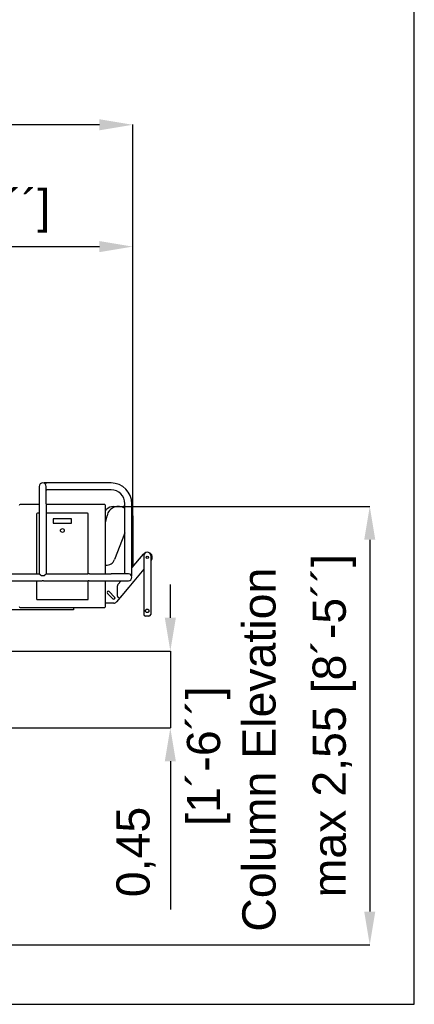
# Model space of a CAD drawing. Header units: inches. Extents: x 15 to 16771, y 14 to 21555.
# Tile 19 of 20: x 14485 to 16771, y 10005 to 15704. Entities that reach past the tile are written whole.
import ezdxf

# ---------------------------------------------------------------- set-up
doc = ezdxf.new("R2010")
doc.units = ezdxf.units.IN
doc.header["$MEASUREMENT"] = 0
doc.layers.add('AM_5', color=3, linetype='Continuous', lineweight=25)
doc.styles.add('Aktuální-ISO', font='arial.ttf')
doc.styles.get("Standard").update_dxf_attribs({"font": 'arial.ttf'})
doc.dimstyles.new('AM_ISO$0', dxfattribs={"dimtxt": 3.5, "dimasz": 3.5, "dimexe": 1, "dimexo": 1, "dimgap": 1.5, "dimtad": 1, "dimdsep": 46, "dimtxsty": 'Standard', "dimcen": 0, "dimclrd": 256, "dimclre": 256, "dimclrt": 2, "dimadec": 0, "dimazin": 2, "dimtp": 0.1, "dimtm": 0.1, "dimtfac": 0.71, "dimtdec": 3, "dimtmove": 0, "dimatfit": 3, "dimfxl": 1, "dimlwd": -1, "dimlwe": -1, "dimarcsym": 1})

# ---------------------------------------------------------------- blocks, each defined once
blk = doc.blocks.new('*D39')
at = {"layer": 'AM_5', "linetype": 'ByBlock', "transparency": 16777216}
for p, q in [((12780.1, 12575.7), (12780.1, 14391.9)), ((12972.6, 14390.9), (14947.6, 14390.9)), ((15140.1, 12832.7), (15140.1, 14391.9))]:
    blk.add_line(p, q, dxfattribs=at)
at = {"layer": 'AM_5', "transparency": 16777216}
for points in [[(12972.6, 14423), (12972.6, 14358.8), (12780.1, 14390.9)], [(14947.6, 14423), (14947.6, 14358.8), (15140.1, 14390.9)]]:
    blk.add_solid(points, dxfattribs=at)
at = {"layer": 'Defpoints', "color": 0, "transparency": 16777216}
for p in [(15140.1, 14390.9), (15140.1, 12831.7), (12780.1, 12574.7)]:
    blk.add_point(p, dxfattribs=at)
at = {"layer": 'AM_5', "color": 2, "transparency": 16777216, "insert": (13960.1, 14596.8), "char_height": 192.5, "attachment_point": 5, "style": 'Aktuální-ISO'}
blk.add_mtext('2,36 [7´-9´´]', dxfattribs=at)
blk = doc.blocks.new('*D24')
at = {"layer": 'AM_5', "linetype": 'ByBlock', "transparency": 16777216}
for p, q in [((3215.8, 11993.3), (3215.8, 15097)), ((14947.6, 15096), (3408.3, 15096)), ((15140.1, 12832.7), (15140.1, 15097))]:
    blk.add_line(p, q, dxfattribs=at)
at = {"layer": 'AM_5', "transparency": 16777216}
for points in [[(3408.3, 15128.1), (3408.3, 15063.9), (3215.8, 15096)], [(14947.6, 15128.1), (14947.6, 15063.9), (15140.1, 15096)]]:
    blk.add_solid(points, dxfattribs=at)
at = {"layer": 'Defpoints', "color": 0, "transparency": 16777216}
for p in [(3215.8, 15096), (15140.1, 12831.7), (3215.8, 11992.3)]:
    blk.add_point(p, dxfattribs=at)
at = {"layer": 'AM_5', "color": 2, "transparency": 16777216, "insert": (9177.9, 15301.9), "char_height": 192.5, "width": 2334.353, "attachment_point": 5, "style": 'Aktuální-ISO'}
blk.add_mtext('11,92 [39´-1´´]', dxfattribs=at)
blk = doc.blocks.new('*D37')
at = {"layer": 'AM_5', "linetype": 'ByBlock', "transparency": 16777216}
for p, q in [((15091.1, 12886.5), (16513.9, 12886.5)), ((16512.9, 12694), (16512.9, 10541.2)), ((13382.4, 10348.7), (16513.9, 10348.7))]:
    blk.add_line(p, q, dxfattribs=at)
at = {"layer": 'AM_5', "transparency": 16777216}
for points in [[(16480.8, 12694), (16545, 12694), (16512.9, 12886.5)], [(16480.8, 10541.2), (16545, 10541.2), (16512.9, 10348.7)]]:
    blk.add_solid(points, dxfattribs=at)
at = {"layer": 'Defpoints', "color": 0, "transparency": 16777216}
for p in [(15090.1, 12886.5), (13381.4, 10348.7), (16512.9, 10348.7)]:
    blk.add_point(p, dxfattribs=at)
at = {"layer": 'AM_5', "color": 2, "transparency": 16777216, "insert": (16307.1, 11617.6), "char_height": 192.5, "attachment_point": 5, "rotation": 90, "style": 'Aktuální-ISO'}
blk.add_mtext('max 2,55 [8´-5´´]', dxfattribs=at)
blk = doc.blocks.new('*D31')
at = {"layer": 'AM_5', "linetype": 'ByBlock', "transparency": 16777216}
for p, q in [((15358, 12242.2), (15358, 12434.7)), ((12877.3, 12049.7), (15359, 12049.7)), ((15358, 12049.7), (15358, 11604.7)), ((12877.3, 11604.7), (15359, 11604.7)), ((15358, 11412.2), (15358, 10553.2))]:
    blk.add_line(p, q, dxfattribs=at)
at = {"layer": 'AM_5', "transparency": 16777216}
for points in [[(15325.9, 12242.2), (15390, 12242.2), (15358, 12049.7)], [(15325.9, 11412.2), (15390, 11412.2), (15358, 11604.7)]]:
    blk.add_solid(points, dxfattribs=at)
at = {"layer": 'Defpoints', "color": 0, "transparency": 16777216}
for p in [(12876.3, 12049.7), (12876.3, 11604.7), (15358, 11604.7)]:
    blk.add_point(p, dxfattribs=at)
at = {"layer": 'AM_5', "color": 2, "transparency": 16777216, "insert": (15159.8, 10886.5), "char_height": 192.5, "attachment_point": 5, "rotation": 90, "style": 'Aktuální-ISO'}
blk.add_mtext('0,45', dxfattribs=at)

msp = doc.modelspace()

# ---------------------------------------------------------------- linework, layer by layer
at = {"color": 253}
for p, q in [((14599.075, 13002.704), (14599.075, 12902.704)), ((15015.075, 13022.704), (14628.075, 13022.704)), ((14628.075, 13021.123), (14628.075, 13022.704)), ((14628.075, 13022.704), (14643.075, 13022.704)), ((14639.075, 12902.704), (14639.075, 13002.704)), ((15015.075, 12982.704), (14639.075, 12982.704)), ((14639.075, 12982.704), (14643.075, 12982.704)), ((14599.075, 12897.496), (14487.964, 12897.496)), ((14599.075, 12902.704), (14599.075, 12496.704)), ((14639.075, 12902.704), (14639.075, 12497.204)), ((14977.964, 12897.496), (14639.075, 12897.496)), ((14982.964, 12496.704), (14982.964, 12892.496)), ((15029.719, 12886.704), (15085.075, 12886.704)), ((15095.075, 12496.704), (15095.075, 12902.704)), ((15135.075, 12485.704), (15135.075, 12902.704)), ((14582.964, 12842.496), (14582.964, 12496.704)), ((14599.075, 12847.496), (14587.964, 12847.496)), ((14877.964, 12847.496), (14639.075, 12847.496)), ((14882.964, 12496.118), (14882.964, 12842.496)), ((14982.964, 12861.913), (14988.672, 12868.313)), ((14982.964, 12792.575), (14991.36, 12833.191)), ((15140.075, 12831.704), (15140.075, 12536.76)), ((14679.464, 12815.996), (14679.464, 12789.996)), ((14786.464, 12815.996), (14679.464, 12815.996)), ((14679.464, 12789.996), (14786.464, 12789.996)), ((14786.464, 12789.996), (14786.464, 12815.996)), ((15095.075, 12733.317), (15079.322, 12693.174)), ((15140.075, 12740.704), (15140.075, 12536.76)), ((15079.322, 12693.174), (15034.432, 12578.788)), ((15135.075, 12530.801), (15202.192, 12610.8)), ((15204.412, 12602.168), (15204.294, 12262.168)), ((15244.412, 12602.155), (15244.294, 12262.155)), ((15246.626, 12573.522), (15244.402, 12570.871)), ((12365.075, 12496.704), (14599.588, 12496.704)), ((14626.87, 12485.704), (14611.281, 12485.704)), ((14638.563, 12496.704), (14879.825, 12496.704)), ((14890.325, 12496.704), (15015.075, 12496.704)), ((15115.075, 12496.704), (15015.075, 12496.704)), ((15204.385, 12523.173), (15068.978, 12361.775)), ((15095.075, 12496.704), (15095.075, 12500.704)), ((15135.075, 12485.704), (15133.494, 12485.704)), ((15135.075, 12485.704), (15135.075, 12500.704)), ((12365.075, 12456.704), (14613.825, 12456.704)), ((14582.964, 12456.704), (14582.964, 12352.496)), ((14624.325, 12456.704), (14879.825, 12456.704)), ((14882.964, 12352.496), (14882.964, 12457.29)), ((14890.325, 12456.704), (15015.075, 12456.704)), ((14982.964, 12307.496), (14982.964, 12456.704)), ((15015.075, 12456.704), (15115.075, 12456.704)), ((15051.317, 12368.231), (15051.485, 12426.472)), ((15054.526, 12434.79), (15072.912, 12456.704)), ((15140.075, 12445.104), (15138.888, 12445.104)), ((15140.075, 12446.52), (15140.075, 12445.104)), ((15141.069, 12447.704), (15141.075, 12447.704)), ((15143.075, 12449.704), (15141.075, 12447.704)), ((15141.075, 12447.711), (15141.075, 12447.704)), ((15143.075, 12449.704), (15143.075, 12450.095)), ((15024.772, 12351.901), (14993.659, 12383.014)), ((15004.266, 12393.62), (15035.379, 12362.508)), ((15117.117, 12419.154), (15046.072, 12333.901)), ((14587.964, 12347.496), (14877.964, 12347.496)), ((15030.708, 12326.704), (14982.964, 12326.704)), ((14797.075, 12287.378), (13752.075, 12287.378)), ((14487.964, 12302.496), (14977.964, 12302.496)), ((14797.075, 12302.496), (14797.075, 12287.378)), ((15234.291, 12252.158), (15214.291, 12252.165))]:
    msp.add_line(p, q, dxfattribs=at)
msp.add_lwpolyline([(16771.081, 10004.857), (16771.081, 21554.857), (436.081, 21554.857), (436.081, 10004.857)], close=True)
for centre, radius in [((14732.964, 12747.496), 11), ((15224.409, 12592.161), 6.917)]:
    msp.add_circle(centre, radius, dxfattribs=at)
for centre, radius, start, end in [((14619.075, 13002.704), 20, 0, 180), ((15015.075, 12902.704), 120, 0, 90), ((15015.075, 12902.704), 80, 0, 90), ((14487.964, 12892.496), 5, 90, 180), ((14977.964, 12892.496), 5, 0, 90), ((15029.719, 12831.704), 55, 90, 138.270488), ((15056.973, 12819.628), 67, 55.340715, 168.32047), ((15085.075, 12831.704), 55, 79.524318, 90), ((14587.964, 12842.496), 5, 90, 180), ((14877.964, 12842.496), 5, 0, 90), ((15085.075, 12831.704), 55, 0, 24.619977), ((15224.409, 12592.161), 29, 111.111071, 140.004683), ((15224.412, 12602.161), 20, 359.980071, 179.980071), ((15224.409, 12592.161), 29, 320.004683, 68.849071), ((14989.905, 12593.984), 47.048, 261.515633, 341.156657), ((15115.075, 12476.704), 20, 270, 90), ((15064.485, 12426.434), 13, 140.004683, 179.834459), ((14998.963, 12388.317), 7.5, 45, 225), ((15061.317, 12368.202), 10, 179.834459, 320.004683), ((14587.964, 12352.496), 5, 180, 270), ((14877.964, 12352.496), 5, 270, 0), ((15030.075, 12357.204), 7.5, 225, 45), ((15030.708, 12346.704), 20, 270, 320.194429), ((15030.075, 12346.704), 8, 44.618342, 45), ((14487.964, 12307.496), 5, 180, 270), ((14977.964, 12307.496), 5, 270, 0), ((15214.294, 12262.165), 10, 179.980071, 269.980071), ((15234.294, 12262.158), 10, 269.980071, 359.980071)]:
    msp.add_arc(centre, radius, start, end, dxfattribs=at)
for points, knots in [([(14599.075, 12497.204), (14599.075, 12497.204), (14599.219, 12497.065), (14599.782, 12496.515), (14600.203, 12496.106), (14601.267, 12495.072), (14601.911, 12494.447), (14603.343, 12493.067), (14604.129, 12492.311), (14605.897, 12490.627), (14606.953, 12489.628), (14609.1, 12487.641), (14610.184, 12486.655), (14611.281, 12485.704)], [10.8531596, 10.8531596, 10.8531596, 10.8531596, 11.26450641, 11.26450641, 11.67585322, 11.67585322, 12.08720003, 12.08720003, 12.49854684, 12.49854684, 12.99163, 12.99163, 13.45443343, 13.45443343, 13.45443343, 13.45443343]), ([(14626.87, 12485.704), (14627.967, 12486.655), (14629.051, 12487.641), (14631.198, 12489.628), (14632.254, 12490.627), (14634.022, 12492.311), (14634.808, 12493.067), (14636.239, 12494.447), (14636.884, 12495.072), (14637.948, 12496.106), (14638.368, 12496.515), (14638.932, 12497.065), (14639.075, 12497.204), (14639.075, 12497.204)], [15.4873255, 15.4873255, 15.4873255, 15.4873255, 15.95012893, 15.95012893, 16.44321209, 16.44321209, 16.8545589, 16.8545589, 17.26590571, 17.26590571, 17.67725252, 17.67725252, 18.08859933, 18.08859933, 18.08859933, 18.08859933]), ([(14890.325, 12496.704), (14890.325, 12496.704), (14890.192, 12496.668), (14889.656, 12496.537), (14889.252, 12496.444), (14888.323, 12496.269), (14887.735, 12496.175), (14886.443, 12496.041), (14885.738, 12496.003), (14884.413, 12496.003), (14883.708, 12496.041), (14882.416, 12496.175), (14881.828, 12496.269), (14880.899, 12496.444), (14880.495, 12496.537), (14879.958, 12496.668), (14879.825, 12496.704), (14879.825, 12496.704)], [0.79507232, 0.79507232, 0.79507232, 0.79507232, 0.9938234, 0.9938234, 1.19257448, 1.19257448, 1.39135956, 1.39135956, 1.59014464, 1.59014464, 1.78892971, 1.78892971, 1.98771479, 1.98771479, 2.18646587, 2.18646587, 2.38521695, 2.38521695, 2.38521695, 2.38521695]), ([(14613.825, 12456.704), (14613.825, 12456.704), (14613.958, 12456.74), (14614.495, 12456.871), (14614.899, 12456.964), (14615.828, 12457.14), (14616.416, 12457.234), (14617.708, 12457.368), (14618.413, 12457.406), (14619.738, 12457.406), (14620.443, 12457.368), (14621.735, 12457.234), (14622.323, 12457.14), (14623.252, 12456.964), (14623.656, 12456.871), (14624.192, 12456.74), (14624.325, 12456.704), (14624.325, 12456.704)], [0.79507232, 0.79507232, 0.79507232, 0.79507232, 0.9938234, 0.9938234, 1.19257448, 1.19257448, 1.39135956, 1.39135956, 1.59014464, 1.59014464, 1.78892971, 1.78892971, 1.98771479, 1.98771479, 2.18646587, 2.18646587, 2.38521695, 2.38521695, 2.38521695, 2.38521695]), ([(14879.825, 12456.704), (14879.825, 12456.704), (14879.958, 12456.74), (14880.495, 12456.871), (14880.899, 12456.964), (14881.828, 12457.14), (14882.416, 12457.234), (14883.708, 12457.368), (14884.413, 12457.406), (14885.738, 12457.406), (14886.443, 12457.368), (14887.735, 12457.234), (14888.323, 12457.14), (14889.252, 12456.964), (14889.656, 12456.871), (14890.192, 12456.74), (14890.325, 12456.704), (14890.325, 12456.704)], [0.79507232, 0.79507232, 0.79507232, 0.79507232, 0.9938234, 0.9938234, 1.19257448, 1.19257448, 1.39135956, 1.39135956, 1.59014464, 1.59014464, 1.78892971, 1.78892971, 1.98771479, 1.98771479, 2.18646587, 2.18646587, 2.38521695, 2.38521695, 2.38521695, 2.38521695]), ([(15224.298, 12272.161), (15223.018, 12272.162), (15221.668, 12272.423), (15219.211, 12273.452), (15218.101, 12274.218), (15216.351, 12275.97), (15215.587, 12277.079), (15214.561, 12279.533), (15214.301, 12280.882), (15214.301, 12282.165), (15214.302, 12283.448), (15214.563, 12284.796), (15215.591, 12287.25), (15216.356, 12288.359), (15218.107, 12290.109), (15219.217, 12290.875), (15221.675, 12291.902), (15223.025, 12292.162), (15224.305, 12292.161)], [4.61268663, 4.61268663, 4.61268663, 4.61268663, 4.99655253, 4.99655253, 5.38041843, 5.38041843, 5.76533363, 5.76533363, 6.15024883, 6.15024883, 6.15024883, 6.53516403, 6.53516403, 6.92007924, 6.92007924, 7.30394514, 7.30394514, 7.68781104, 7.68781104, 7.68781104, 7.68781104]), ([(15224.305, 12292.161), (15225.584, 12292.161), (15226.934, 12291.9), (15229.392, 12290.871), (15230.501, 12290.104), (15232.251, 12288.353), (15233.015, 12287.244), (15234.041, 12284.789), (15234.302, 12283.441), (15234.301, 12280.875), (15234.039, 12279.527), (15233.012, 12277.073), (15232.247, 12275.964), (15230.495, 12274.214), (15229.386, 12273.448), (15226.927, 12272.421), (15225.577, 12272.161), (15224.298, 12272.161)], [1.53756221, 1.53756221, 1.53756221, 1.53756221, 1.92142811, 1.92142811, 2.30529402, 2.30529402, 2.69020922, 2.69020922, 3.07512442, 3.07512442, 3.46003962, 3.46003962, 3.84495482, 3.84495482, 4.22882072, 4.22882072, 4.61268663, 4.61268663, 4.61268663, 4.61268663])]:
    msp.add_open_spline(points, degree=3, knots=knots, dxfattribs=at)

# ---------------------------------------------------------------- texts
at = {"layer": 'AM_5', "color": 2, "insert": (15712.033, 11441.398), "char_height": 192.5, "attachment_point": 5, "rotation": 90, "style": 'Aktuální-ISO'}
msp.add_mtext('[1´-6´´]\\P Column Elevation', dxfattribs=at)

# ---------------------------------------------------------------- dimensions: what is measured, and where the dimension line sits
at = {"layer": 'AM_5'}
for base, p1, p2, text, picture, middle in [((3215.801, 15096.033), (15140.075, 12831.704), (3215.801, 11992.337), '11,92 [39´-1´´]', '*D24', (9177.938, 15301.898)), ((15140.075, 14390.887), (12780.075, 12574.704), (15140.075, 12831.704), '2,36 [7´-9´´]', '*D39', (13960.075, 14596.753))]:
    dim = msp.add_linear_dim(base=base, p1=p1, p2=p2, text=text, dimstyle='AM_ISO$0', override={"dimtxt": 192.5, "dimasz": 192.5, "dimgap": 82.5, "dimtxsty": 'Aktuální-ISO'}, dxfattribs=at)
    dim.commit()
    dim.dimension.update_dxf_attribs({"geometry": picture, "text_midpoint": middle})
for base, p1, p2, text, picture, middle in [((16512.916, 10348.71), (15090.096, 12886.475), (13381.403, 10348.71), 'max 2,55 [8´-5´´]', '*D37', (16307.051, 11617.593)), ((15357.958, 11604.704), (12876.325, 12049.704), (12876.325, 11604.704), '0,45', '*D31', (15159.774, 10886.468))]:
    dim = msp.add_linear_dim(base=base, p1=p1, p2=p2, angle=90, text=text, dimstyle='AM_ISO$0', override={"dimtxt": 192.5, "dimasz": 192.5, "dimgap": 82.5, "dimtxsty": 'Aktuální-ISO'}, dxfattribs=at)
    dim.commit()
    dim.dimension.update_dxf_attribs({"geometry": picture, "text_midpoint": middle})

doc.saveas('drawing.dxf')
